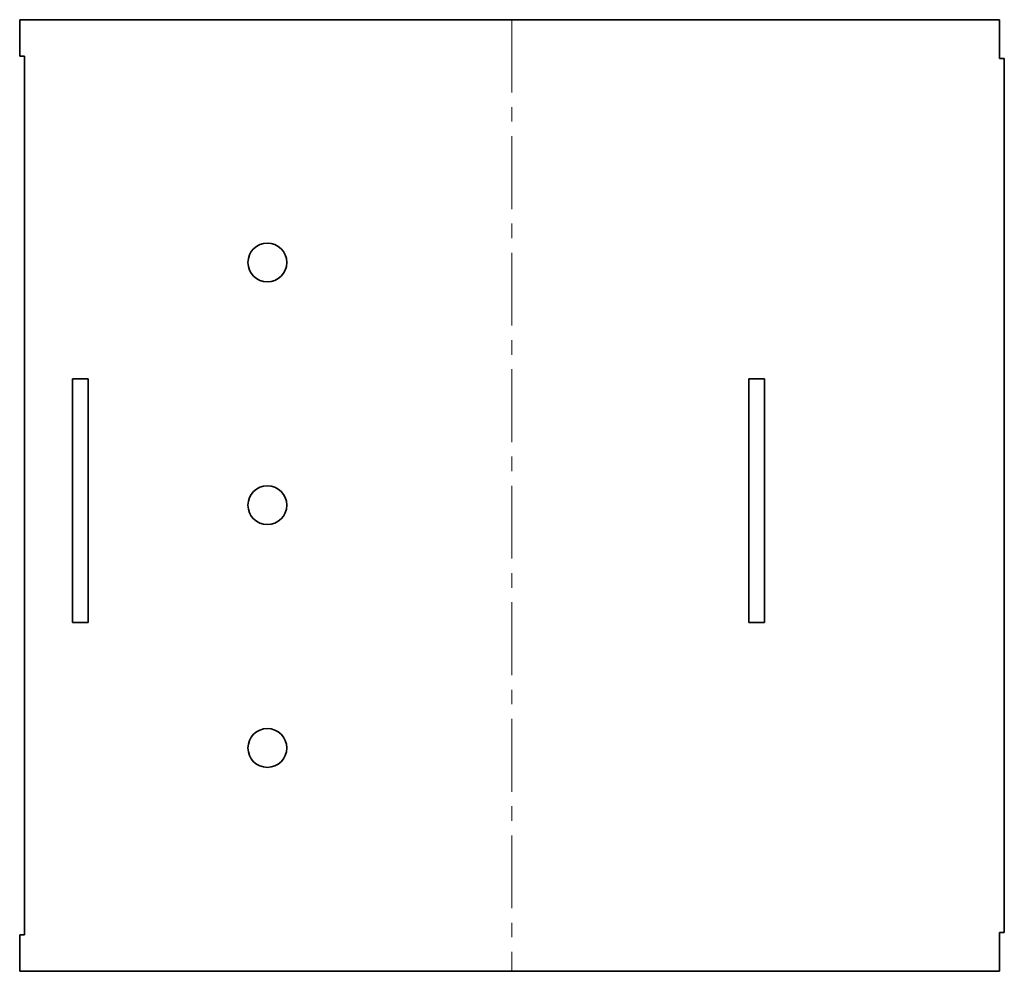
# Model space of a CAD drawing. Extents: x -203 to 0, y -188 to 8.
import ezdxf

# ---------------------------------------------------------------- set-up
doc = ezdxf.new("R2010")
doc.units = 0
doc.linetypes.add('AXES', pattern=[24, 15, -3, 3, -3])

msp = doc.modelspace()

# ---------------------------------------------------------------- linework, layer by layer
at = {"color": 7, "lineweight": 35}
for p, q in [((-1, 8), (-202.723893, 8)), ((-201.723893, -180.5), (-201.723893, 0.5)), ((0, 0), (0, -180)), ((-191.823893, -116.138842), (-191.823893, -65.938842)), ((-188.623893, -116.138842), (-188.623893, -65.938842)), ((-52.6, -116.138842), (-52.6, -65.938842)), ((-49.4, -116.138842), (-49.4, -65.938842)), ((-202.723893, -188), (-1, -188))]:
    msp.add_line(p, q, dxfattribs=at)
at = {"color": 7, "lineweight": 35, "ltscale": 0.1875}
for p, q in [((-202.723893, 0.5), (-202.723893, 8)), ((-202.723893, -180.5), (-202.723893, -188))]:
    msp.add_line(p, q, dxfattribs=at)
at = {"color": 1, "linetype": 'AXES', "lineweight": 13}
msp.add_line((-101.361947, 8), (-101.361947, -188), dxfattribs=at)
at = {"color": 7, "lineweight": 35, "ltscale": 0.2}
for p, q in [((-1, 8), (-1, 0)), ((-1, -180), (-1, -188))]:
    msp.add_line(p, q, dxfattribs=at)
at = {"color": 7, "lineweight": 35, "ltscale": 0.025}
for p, q in [((-201.723893, 0.5), (-202.723893, 0.5)), ((0, 0), (-1, 0)), ((0, -180), (-1, -180)), ((-201.723893, -180.5), (-202.723893, -180.5))]:
    msp.add_line(p, q, dxfattribs=at)
at = {"color": 7, "lineweight": 35, "ltscale": 0.08}
for p, q in [((-191.823893, -65.938842), (-188.623893, -65.938842)), ((-49.4, -65.938842), (-52.6, -65.938842)), ((-188.623893, -116.138842), (-191.823893, -116.138842)), ((-52.6, -116.138842), (-49.4, -116.138842))]:
    msp.add_line(p, q, dxfattribs=at)
at = {"color": 7, "lineweight": 35}
for centre in [(-151.723893, -42), (-151.723893, -92), (-151.723893, -142)]:
    msp.add_circle(centre, 4, dxfattribs=at)

doc.saveas('drawing.dxf')
